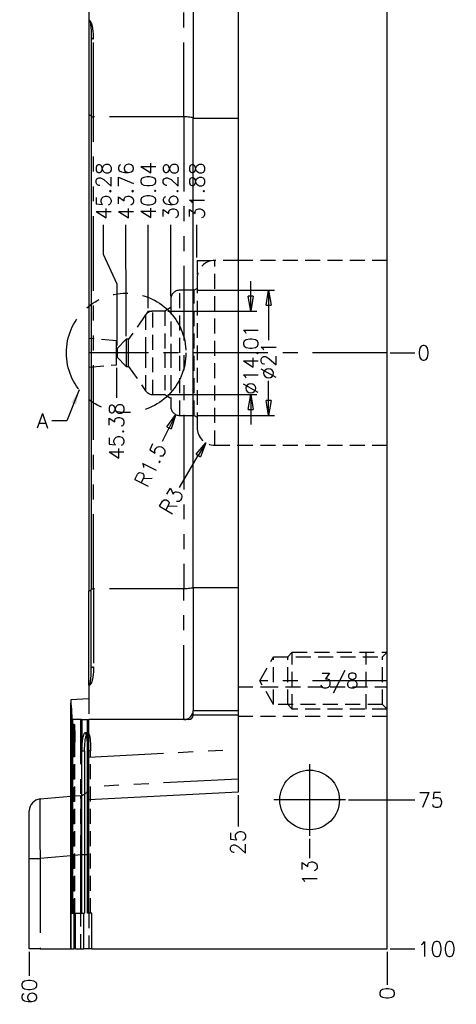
# Model space of a CAD drawing. Extents: x 2651 to 11825, y -3833 to 1075.
# Tile 13 of 256: x 3024 to 3097, y -3283 to -3117. Entities that reach past the tile are written whole.
import ezdxf
from ezdxf.enums import TextEntityAlignment as Align

# ---------------------------------------------------------------- set-up
doc = ezdxf.new("R2010")
doc.units = 0
doc.header["$LTSCALE"] = 10
for name, pattern in [('CENTER', [2, 1.25, -0.25, 0.25, -0.25]), ('HIDDEN', [0.375, 0.25, -0.125]), ('PHANTOM', [2.5, 1.25, -0.25, 0.25, -0.25, 0.25, -0.25])]:
    doc.linetypes.add(name, pattern=pattern)
doc.layers.get('0').update_dxf_attribs({"linetype": 'CONTINUOUS'})
doc.layers.get('Defpoints').update_dxf_attribs({"linetype": 'CONTINUOUS'})
for name, color, linetype in [('CEN', 1, 'CENTER'), ('DIM', 3, 'CONTINUOUS'), ('DIVIDE', 5, 'PHANTOM'), ('HIDDEN', 6, 'HIDDEN'), ('LAYER_100', 7, 'CONTINUOUS'), ('TEXT', 4, 'CONTINUOUS')]:
    doc.layers.add(name, color=color, linetype=linetype)
doc.styles.get("Standard").update_dxf_attribs({"font": 'romans.shx'})
doc.dimstyles.new('1-1', dxfattribs={"dimtxt": 2.5, "dimasz": 2.5, "dimexe": 1, "dimexo": 0.5, "dimtad": 0, "dimrnd": 1.38778e-17, "dimzin": 9, "dimdsep": 46, "dimtxsty": 'Standard', "dimblk": 'CLOSED', "dimcen": 0, "dimclrd": 3, "dimclre": 3, "dimclrt": 3, "dimazin": 2, "dimtfac": 0.75, "dimtofl": 0, "dimtmove": 0, "dimatfit": 3, "dimfxl": 0, "dimtolj": 1, "dimarcsym": 0})

# ---------------------------------------------------------------- blocks, each defined once
blk = doc.blocks.new('*D520')
at = {"layer": 'Defpoints', "color": 0}
for p in [(3085.68, -3173.36), (3085.68, -3273.36), (3085.68, -3279.36)]:
    blk.add_point(p, dxfattribs=at)
at = {"layer": 'DIM', "color": 3, "lineweight": -2}
blk.add_line((3085.68, -3273.86), (3085.68, -3279.36), dxfattribs=at)
at = {"layer": 'DIM', "color": 3, "insert": (3085.68, -3280.82), "char_height": 2.5, "attachment_point": 5, "rotation": 90}
blk.add_mtext('\\A1;0', dxfattribs=at)
blk = doc.blocks.new('_Closed')
at = {"color": 0, "linetype": 'ByBlock', "lineweight": -2}
for p, q in [((-1, 0.167), (0, 0)), ((-1, 0.167), (-1, -0.167)), ((0, 0), (-1, -0.167)), ((0, 0), (-1, 0))]:
    blk.add_line(p, q, dxfattribs=at)
blk = doc.blocks.new('*D521')
at = {"layer": 'Defpoints', "color": 0}
for p in [(3085.68, -3173.36), (3072.68, -3254.36), (3072.68, -3258.11)]:
    blk.add_point(p, dxfattribs=at)
at = {"layer": 'DIM', "color": 3, "lineweight": -2}
blk.add_line((3072.68, -3254.86), (3072.68, -3258.11), dxfattribs=at)
at = {"layer": 'DIM', "color": 3, "insert": (3072.68, -3260.58), "char_height": 2.5, "attachment_point": 5, "rotation": 90}
blk.add_mtext('\\A1;13', dxfattribs=at)
blk = doc.blocks.new('*D522')
at = {"layer": 'Defpoints', "color": 0}
for p in [(3085.68, -3173.36), (3060.68, -3247.05), (3060.68, -3252.82)]:
    blk.add_point(p, dxfattribs=at)
at = {"layer": 'DIM', "color": 3, "lineweight": -2}
blk.add_line((3060.68, -3247.55), (3060.68, -3252.82), dxfattribs=at)
at = {"layer": 'DIM', "color": 3, "insert": (3060.68, -3255.46), "char_height": 2.5, "attachment_point": 5, "rotation": 90}
blk.add_mtext('\\A1;25', dxfattribs=at)
blk = doc.blocks.new('*D523')
at = {"layer": 'Defpoints', "color": 0}
for p in [(3085.68, -3173.36), (3025.68, -3273.36), (3025.68, -3277.87)]:
    blk.add_point(p, dxfattribs=at)
at = {"layer": 'DIM', "color": 3, "lineweight": -2}
blk.add_line((3025.68, -3273.86), (3025.68, -3277.87), dxfattribs=at)
at = {"layer": 'DIM', "color": 3, "insert": (3025.68, -3280.46), "char_height": 2.5, "attachment_point": 5, "rotation": 90}
blk.add_mtext('\\A1;60', dxfattribs=at)
blk = doc.blocks.new('*D524')
at = {"layer": 'Defpoints', "color": 0}
for p in [(3085.68, -3173.36), (3078.68, -3248.36), (3090.34, -3248.36)]:
    blk.add_point(p, dxfattribs=at)
at = {"layer": 'DIM', "color": 3, "lineweight": -2}
blk.add_line((3079.18, -3248.36), (3090.34, -3248.36), dxfattribs=at)
at = {"layer": 'DIM', "color": 3, "insert": (3092.99, -3248.36), "char_height": 2.5, "attachment_point": 5}
blk.add_mtext('\\A1;75', dxfattribs=at)
blk = doc.blocks.new('*D525')
at = {"layer": 'Defpoints', "color": 0}
for p in [(3085.68, -3173.36), (3085.68, -3273.36), (3090.34, -3273.36)]:
    blk.add_point(p, dxfattribs=at)
at = {"layer": 'DIM', "color": 3, "lineweight": -2}
blk.add_line((3086.18, -3273.36), (3090.34, -3273.36), dxfattribs=at)
at = {"layer": 'DIM', "color": 3, "insert": (3094, -3273.36), "char_height": 2.5, "attachment_point": 5}
blk.add_mtext('\\A1;100', dxfattribs=at)
blk = doc.blocks.new('*D526')
at = {"layer": 'Defpoints', "color": 0}
for p in [(3085.68, -3173.36), (3085.68, -3173.36), (3090.34, -3173.36)]:
    blk.add_point(p, dxfattribs=at)
at = {"layer": 'DIM', "color": 3, "lineweight": -2}
blk.add_line((3086.18, -3173.36), (3090.34, -3173.36), dxfattribs=at)
at = {"layer": 'DIM', "color": 3, "insert": (3091.8, -3173.36), "char_height": 2.5, "attachment_point": 5}
blk.add_mtext('\\A1;0', dxfattribs=at)
blk = doc.blocks.new('*D527')
at = {"layer": 'Defpoints', "color": 0}
for p in [(3078.68, -3098.36), (3090.34, -3098.36), (3085.68, -3173.36)]:
    blk.add_point(p, dxfattribs=at)
at = {"layer": 'DIM', "color": 3, "lineweight": -2}
blk.add_line((3079.18, -3098.36), (3090.34, -3098.36), dxfattribs=at)
at = {"layer": 'DIM', "color": 3, "insert": (3092.99, -3098.36), "char_height": 2.5, "attachment_point": 5}
blk.add_mtext('\\A1;75', dxfattribs=at)
blk = doc.blocks.new('*D528')
at = {"layer": 'Defpoints', "color": 0}
for p in [(3085.68, -3073.36), (3090.34, -3073.36), (3085.68, -3173.36)]:
    blk.add_point(p, dxfattribs=at)
at = {"layer": 'DIM', "color": 3, "lineweight": -2}
blk.add_line((3086.18, -3073.36), (3090.34, -3073.36), dxfattribs=at)
at = {"layer": 'DIM', "color": 3, "insert": (3094, -3073.36), "char_height": 2.5, "attachment_point": 5}
blk.add_mtext('\\A1;100', dxfattribs=at)
blk = doc.blocks.new('*D529')
at = {"layer": 'Defpoints', "color": 0}
for p in [(3072.68, -3086.36), (3072.68, -3092.36), (3085.68, -3173.36)]:
    blk.add_point(p, dxfattribs=at)
at = {"layer": 'DIM', "color": 3, "lineweight": -2}
blk.add_line((3072.68, -3091.86), (3072.68, -3086.36), dxfattribs=at)
at = {"layer": 'DIM', "color": 3, "insert": (3072.68, -3083.89), "char_height": 2.5, "attachment_point": 5, "rotation": 90}
blk.add_mtext('\\A1;13', dxfattribs=at)
blk = doc.blocks.new('*D530')
at = {"layer": 'Defpoints', "color": 0}
for p in [(3025.68, -3067.36), (3025.68, -3073.36), (3085.68, -3173.36)]:
    blk.add_point(p, dxfattribs=at)
at = {"layer": 'DIM', "color": 3, "lineweight": -2}
blk.add_line((3025.68, -3072.86), (3025.68, -3067.36), dxfattribs=at)
at = {"layer": 'DIM', "color": 3, "insert": (3025.68, -3064.77), "char_height": 2.5, "attachment_point": 5, "rotation": 90}
blk.add_mtext('\\A1;60', dxfattribs=at)
blk = doc.blocks.new('*D532')
at = {"layer": 'Defpoints', "color": 0}
for p in [(3053.8, -3151.86), (3053.8, -3157.86), (3085.68, -3173.36)]:
    blk.add_point(p, dxfattribs=at)
at = {"layer": 'DIM', "color": 3, "lineweight": -2}
blk.add_line((3053.8, -3157.36), (3053.8, -3151.86), dxfattribs=at)
at = {"layer": 'DIM', "color": 3, "insert": (3053.8, -3146.23), "char_height": 2.5, "attachment_point": 5, "rotation": 90}
blk.add_mtext('\\A1;31.88', dxfattribs=at)
blk = doc.blocks.new('*D533')
at = {"layer": 'Defpoints', "color": 0}
for p in [(3049.4, -3151.86), (3049.4, -3164.36), (3085.68, -3173.36)]:
    blk.add_point(p, dxfattribs=at)
at = {"layer": 'DIM', "color": 3, "lineweight": -2}
blk.add_line((3049.4, -3163.86), (3049.4, -3151.86), dxfattribs=at)
at = {"layer": 'DIM', "color": 3, "insert": (3049.4, -3146.23), "char_height": 2.5, "attachment_point": 5, "rotation": 90}
blk.add_mtext('\\A1;36.28', dxfattribs=at)
blk = doc.blocks.new('*D534')
at = {"layer": 'Defpoints', "color": 0}
for p in [(3045.64, -3151.86), (3045.64, -3166.35), (3085.68, -3173.36)]:
    blk.add_point(p, dxfattribs=at)
at = {"layer": 'DIM', "color": 3, "lineweight": -2}
blk.add_line((3045.64, -3165.85), (3045.64, -3151.86), dxfattribs=at)
at = {"layer": 'DIM', "color": 3, "insert": (3045.64, -3146.17), "char_height": 2.5, "attachment_point": 5, "rotation": 90}
blk.add_mtext('\\A1;40.04', dxfattribs=at)
blk = doc.blocks.new('*D535')
at = {"layer": 'Defpoints', "color": 0}
for p in [(3041.89, -3151.86), (3041.93, -3171.08), (3085.68, -3173.36)]:
    blk.add_point(p, dxfattribs=at)
at = {"layer": 'DIM', "color": 3, "lineweight": -2}
for p, q in [((3041.89, -3156.86), (3041.89, -3151.86)), ((3041.93, -3161.86), (3041.89, -3156.86)), ((3041.93, -3170.58), (3041.93, -3161.86))]:
    blk.add_line(p, q, dxfattribs=at)
at = {"layer": 'DIM', "color": 3, "insert": (3041.89, -3146.23), "char_height": 2.5, "attachment_point": 5, "rotation": 90}
blk.add_mtext('\\A1;43.76', dxfattribs=at)
blk = doc.blocks.new('*D536')
at = {"layer": 'Defpoints', "color": 0}
for p in [(3038.14, -3151.86), (3040.4, -3172.61), (3085.68, -3173.36)]:
    blk.add_point(p, dxfattribs=at)
at = {"layer": 'DIM', "color": 3, "lineweight": -2}
for p, q in [((3038.14, -3156.86), (3038.14, -3151.86)), ((3040.4, -3161.86), (3038.14, -3156.86)), ((3040.4, -3172.11), (3040.4, -3161.86))]:
    blk.add_line(p, q, dxfattribs=at)
at = {"layer": 'DIM', "color": 3, "insert": (3038.14, -3146.23), "char_height": 2.5, "attachment_point": 5, "rotation": 90}
blk.add_mtext('\\A1;45.28', dxfattribs=at)
blk = doc.blocks.new('*D537')
at = {"layer": 'Defpoints', "color": 0}
for p in [(3085.68, -3173.36), (3040.3, -3175.36), (3040.3, -3180.91)]:
    blk.add_point(p, dxfattribs=at)
at = {"layer": 'DIM', "color": 3, "lineweight": -2}
blk.add_line((3040.3, -3175.86), (3040.3, -3180.91), dxfattribs=at)
at = {"layer": 'DIM', "color": 3, "insert": (3040.3, -3186.54), "char_height": 2.5, "attachment_point": 5, "rotation": 90}
blk.add_mtext('\\A1;45.38', dxfattribs=at)
blk = doc.blocks.new('*D538')
at = {"layer": 'Defpoints', "color": 0}
for p in [(3053.3, -3162.86), (3053.3, -3183.86), (3065.8, -3183.86)]:
    blk.add_point(p, dxfattribs=at)
at = {"layer": 'DIM', "color": 3, "lineweight": -2}
for p, q in [((3053.8, -3162.86), (3066.8, -3162.86)), ((3065.8, -3165.36), (3065.8, -3171.21)), ((3065.8, -3181.36), (3065.8, -3178.06)), ((3053.8, -3183.86), (3066.8, -3183.86))]:
    blk.add_line(p, q, dxfattribs=at)
at = {"layer": 'DIM', "color": 3, "lineweight": -2, "xscale": 2.5, "yscale": 2.5, "zscale": 2.5}
for p, rotation in [((3065.8, -3162.86), 90), ((3065.8, -3183.86), 270)]:
    blk.add_blockref('_Closed', p, dxfattribs=dict(at, rotation=rotation))
at = {"layer": 'DIM', "color": 3, "insert": (3065.8, -3174.64), "char_height": 2.5, "attachment_point": 5, "rotation": 90}
blk.add_mtext('\\A1;%%c21', dxfattribs=at)
blk = doc.blocks.new('*D539')
at = {"layer": 'Defpoints', "color": 0}
for p in [(3048.4, -3166.35), (3048.4, -3180.36), (3062.82, -3180.36)]:
    blk.add_point(p, dxfattribs=at)
at = {"layer": 'DIM', "color": 3, "lineweight": -2}
for p, q in [((3062.82, -3163.85), (3062.82, -3161.35)), ((3048.9, -3166.35), (3063.82, -3166.35)), ((3048.9, -3180.36), (3063.82, -3180.36)), ((3062.82, -3182.86), (3062.82, -3185.36))]:
    blk.add_line(p, q, dxfattribs=at)
at = {"layer": 'DIM', "color": 3, "lineweight": -2, "xscale": 2.5, "yscale": 2.5, "zscale": 2.5}
for p, rotation in [((3062.82, -3166.35), 270), ((3062.82, -3180.36), 90)]:
    blk.add_blockref('_Closed', p, dxfattribs=dict(at, rotation=rotation))
at = {"layer": 'DIM', "color": 3, "insert": (3062.82, -3174.49), "char_height": 2.5, "attachment_point": 5, "rotation": 90}
blk.add_mtext('\\A1;%%c14.01', dxfattribs=at)
blk = doc.blocks.new('*D540')
at = {"layer": 'Defpoints', "color": 0}
for p in [(3056.8, -3185.86), (3055.28, -3188.44)]:
    blk.add_point(p, dxfattribs=at)
at = {"layer": 'DIM', "color": 3, "lineweight": -2}
blk.add_line((3050.86, -3195.92), (3054.01, -3190.59), dxfattribs=at)
at = {"layer": 'DIM', "color": 3, "lineweight": -2, "xscale": 2.5, "yscale": 2.5, "zscale": 2.5, "rotation": 59.42518648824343}
blk.add_blockref('_Closed', (3055.28, -3188.44), dxfattribs=at)
at = {"layer": 'DIM', "color": 3, "insert": (3049.51, -3198.2), "char_height": 2.5, "attachment_point": 5, "rotation": 59.4252}
blk.add_mtext('\\A1;R3', dxfattribs=at)
blk = doc.blocks.new('*D541')
at = {"layer": 'Defpoints', "color": 0}
for p in [(3050.9, -3182.36), (3050.23, -3183.7)]:
    blk.add_point(p, dxfattribs=at)
at = {"layer": 'DIM', "color": 3, "lineweight": -2}
blk.add_line((3047.99, -3188.17), (3049.11, -3185.93), dxfattribs=at)
at = {"layer": 'DIM', "color": 3, "lineweight": -2, "xscale": 2.5, "yscale": 2.5, "zscale": 2.5, "rotation": 63.3772792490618}
blk.add_blockref('_Closed', (3050.23, -3183.7), dxfattribs=at)
at = {"layer": 'DIM', "color": 3, "insert": (3046, -3192.13), "char_height": 2.5, "attachment_point": 5, "rotation": 63.3773}
blk.add_mtext('\\A1;R1.5', dxfattribs=at)

msp = doc.modelspace()

# ---------------------------------------------------------------- linework, layer by layer
at = {"layer": 'CEN'}
for p, q in [((3085.684, -3173.358), (3035.684, -3173.358)), ((3085.684, -3228.358), (3064.315, -3228.358)), ((3072.684, -3242.358), (3072.684, -3254.358)), ((3078.684, -3248.358), (3066.684, -3248.358))]:
    msp.add_line(p, q, dxfattribs=at)
at = {"layer": 'DIVIDE'}
for p, q in [((3053.804, -3157.858), (3053.804, -3160.258)), ((3053.804, -3157.858), (3056.204, -3157.858)), ((3045.64, -3166.353), (3045.281, -3166.865)), ((3045.64, -3166.353), (3046.264, -3166.353))]:
    msp.add_line(p, q, dxfattribs=at)
msp.add_circle((3041.929, -3173.358), 10.017, dxfattribs=at)
at = {"layer": 'HIDDEN'}
for points in [[(3069.772, -3233.123), (3069.007, -3232.358), (3069.007, -3224.358), (3069.772, -3223.593)], [(3085.684, -3233.123), (3069.772, -3233.123), (3069.772, -3223.593), (3085.684, -3223.593)], [(3085.684, -3233.123), (3084.919, -3232.358), (3084.919, -3224.358), (3085.684, -3223.593)], [(3066.624, -3232.358), (3064.315, -3228.358), (3066.624, -3224.358)], [(3084.919, -3232.358), (3066.624, -3232.358), (3066.624, -3224.358), (3084.919, -3224.358)]]:
    msp.add_lwpolyline(points, dxfattribs=at)
at = {"layer": 'LAYER_100', "color": 0, "linetype": 'Continuous'}
for p, q in [((3085.684, -3273.358), (3085.684, -3073.358)), ((3060.684, -3099.67), (3060.684, -3247.046)), ((3053.172, -3113.381), (3053.172, -3134.014)), ((3035.684, -3115.297), (3035.684, -3117.592)), ((3035.684, -3117.632), (3035.684, -3117.592)), ((3035.684, -3117.632), (3035.684, -3133.46)), ((3036.073, -3120.436), (3036.073, -3133.717)), ((3035.684, -3133.46), (3035.684, -3213.256)), ((3036.073, -3133.717), (3036.073, -3212.999)), ((3053.172, -3212.702), (3053.172, -3134.014)), ((3035.684, -3229.084), (3035.684, -3213.256)), ((3036.073, -3226.28), (3036.073, -3212.999)), ((3053.172, -3212.702), (3053.172, -3233.335)), ((3035.684, -3229.084), (3035.684, -3229.124)), ((3035.684, -3229.124), (3035.684, -3231.418)), ((3035.684, -3231.418), (3032.629, -3231.571)), ((3032.629, -3231.571), (3032.655, -3232.101)), ((3032.629, -3231.571), (3032.629, -3273.358)), ((3032.656, -3232.128), (3032.655, -3232.101)), ((3032.656, -3232.128), (3032.676, -3232.128)), ((3032.656, -3273.358), (3032.656, -3232.128)), ((3032.676, -3232.128), (3032.676, -3238.69)), ((3053.172, -3234.112), (3053.172, -3233.335)), ((3053.172, -3233.335), (3060.684, -3233.335)), ((3032.813, -3234.268), (3032.813, -3267.358)), ((3032.833, -3234.268), (3032.813, -3234.268)), ((3032.961, -3267.358), (3032.961, -3234.889)), ((3034.32, -3234.889), (3032.961, -3234.889)), ((3034.348, -3234.889), (3034.32, -3234.889)), ((3034.351, -3234.889), (3034.449, -3234.889)), ((3034.449, -3234.889), (3034.449, -3267.358)), ((3034.469, -3234.889), (3034.449, -3234.889)), ((3034.469, -3234.889), (3034.469, -3240.126)), ((3034.469, -3234.889), (3034.499, -3234.889)), ((3034.499, -3234.889), (3035.484, -3234.889)), ((3035.463, -3267.358), (3035.463, -3234.889)), ((3035.463, -3234.889), (3035.684, -3234.889)), ((3052.395, -3234.889), (3035.684, -3234.889)), ((3035.684, -3241.169), (3035.684, -3234.889)), ((3060.684, -3234.112), (3053.172, -3234.112)), ((3034.957, -3240.126), (3034.957, -3267.358)), ((3035.684, -3246.169), (3035.684, -3241.169)), ((3035.684, -3248.358), (3035.684, -3246.169)), ((3060.684, -3247.046), (3035.684, -3248.358)), ((3027.51, -3248.198), (3032.629, -3247.75)), ((3035.684, -3267.358), (3035.684, -3248.358)), ((3025.684, -3258.16), (3025.684, -3250.191)), ((3025.684, -3273.358), (3025.684, -3258.16)), ((3032.813, -3267.358), (3032.961, -3267.358)), ((3032.961, -3267.358), (3034.348, -3267.358)), ((3033.156, -3267.358), (3033.156, -3273.358)), ((3033.459, -3273.358), (3033.459, -3267.358)), ((3034.449, -3267.358), (3034.348, -3267.358)), ((3034.449, -3267.358), (3034.957, -3267.358)), ((3035.684, -3267.358), (3035.463, -3267.358)), ((3036.184, -3267.358), (3035.684, -3267.358)), ((3036.184, -3273.358), (3036.184, -3267.358)), ((3027.51, -3273.358), (3025.684, -3273.358)), ((3027.51, -3273.358), (3032.629, -3273.358)), ((3032.629, -3273.358), (3032.656, -3273.358)), ((3032.656, -3273.358), (3033.156, -3273.358)), ((3033.459, -3273.358), (3033.156, -3273.358)), ((3033.459, -3273.358), (3034.84, -3273.358)), ((3036.184, -3273.358), (3034.84, -3273.358)), ((3036.184, -3273.358), (3085.684, -3273.358))]:
    msp.add_line(p, q, dxfattribs=at)
at = {"layer": 'LAYER_100', "color": 253, "linetype": 'PHANTOM'}
for p, q in [((3051.618, -3133.776), (3051.618, -3111.826)), ((3036.461, -3133.776), (3036.461, -3120.692)), ((3051.618, -3133.776), (3036.461, -3133.776)), ((3036.461, -3212.94), (3036.461, -3133.776)), ((3051.618, -3133.776), (3051.618, -3212.94)), ((3053.172, -3134.014), (3060.684, -3134.014)), ((3036.461, -3212.94), (3036.461, -3226.024)), ((3051.618, -3212.94), (3036.461, -3212.94)), ((3051.618, -3234.889), (3051.618, -3212.94)), ((3053.172, -3212.702), (3060.684, -3212.702)), ((3034.348, -3267.358), (3034.348, -3234.889)), ((3032.676, -3238.69), (3032.813, -3238.69)), ((3034.469, -3240.126), (3034.957, -3240.126)), ((3035.684, -3241.169), (3060.684, -3239.857)), ((3060.684, -3244.857), (3035.684, -3246.169)), ((3025.684, -3258.16), (3027.51, -3258.16)), ((3032.629, -3257.712), (3027.51, -3258.16)), ((3027.51, -3258.16), (3027.51, -3273.358)), ((3034.84, -3273.358), (3034.84, -3267.358))]:
    msp.add_line(p, q, dxfattribs=at)
at = {"layer": 'LAYER_100', "color": 6, "linetype": 'HIDDEN'}
for p, q in [((3056.804, -3188.858), (3056.804, -3157.858)), ((3060.684, -3157.858), (3056.804, -3157.858)), ((3085.684, -3157.858), (3060.684, -3157.858)), ((3053.804, -3160.858), (3053.804, -3185.858)), ((3050.904, -3173.358), (3050.904, -3162.858)), ((3053.304, -3162.858), (3050.904, -3162.858)), ((3053.804, -3162.569), (3053.304, -3162.858)), ((3053.304, -3183.858), (3053.304, -3162.858)), ((3049.404, -3164.358), (3049.404, -3173.358)), ((3049.404, -3165.776), (3048.404, -3166.353)), ((3045.192, -3166.993), (3042.328, -3171.083)), ((3045.192, -3166.993), (3045.192, -3173.358)), ((3046.42, -3180.363), (3046.42, -3166.353)), ((3048.404, -3166.353), (3046.42, -3166.353)), ((3048.404, -3166.353), (3048.404, -3173.358)), ((3040.304, -3171.358), (3035.684, -3170.954)), ((3041.929, -3171.083), (3040.404, -3172.608)), ((3041.929, -3171.083), (3041.929, -3173.358)), ((3042.328, -3171.083), (3041.929, -3171.083)), ((3042.328, -3173.358), (3042.328, -3171.083)), ((3040.304, -3173.358), (3040.304, -3171.358)), ((3040.404, -3172.608), (3040.304, -3172.608)), ((3040.404, -3172.608), (3040.404, -3173.358)), ((3040.304, -3175.358), (3040.304, -3173.358)), ((3040.304, -3174.108), (3040.404, -3174.108)), ((3040.404, -3173.358), (3040.404, -3174.108)), ((3040.404, -3174.108), (3041.929, -3175.633)), ((3041.929, -3173.358), (3041.929, -3175.633)), ((3042.328, -3175.633), (3042.328, -3173.358)), ((3045.192, -3173.358), (3045.192, -3179.723)), ((3048.404, -3173.358), (3048.404, -3180.363)), ((3049.404, -3173.358), (3049.404, -3182.358)), ((3050.904, -3183.858), (3050.904, -3173.358)), ((3035.684, -3175.762), (3040.304, -3175.358)), ((3041.929, -3175.633), (3042.328, -3175.633)), ((3042.328, -3175.633), (3045.192, -3179.723)), ((3046.42, -3180.363), (3048.404, -3180.363)), ((3048.404, -3180.363), (3049.404, -3180.94)), ((3050.904, -3183.858), (3053.304, -3183.858)), ((3053.304, -3183.858), (3053.804, -3184.147)), ((3056.804, -3188.858), (3060.684, -3188.858)), ((3060.684, -3188.858), (3085.684, -3188.858)), ((3082.184, -3233.123), (3082.184, -3223.593)), ((3060.684, -3229.358), (3064.892, -3229.358)), ((3064.892, -3229.358), (3085.684, -3229.358)), ((3035.684, -3231.418), (3035.684, -3234.889)), ((3032.833, -3234.419), (3032.833, -3234.268)), ((3032.833, -3238.69), (3032.833, -3234.419)), ((3035.484, -3240.126), (3035.484, -3234.889)), ((3085.684, -3234.358), (3060.684, -3234.358)), ((3032.813, -3235.69), (3032.755, -3235.69)), ((3032.833, -3235.69), (3032.813, -3235.69)), ((3033.235, -3235.69), (3032.833, -3235.69)), ((3035.463, -3237.126), (3035.024, -3237.126)), ((3035.484, -3237.126), (3035.463, -3237.126)), ((3035.511, -3237.126), (3035.484, -3237.126)), ((3032.813, -3238.69), (3032.833, -3238.69)), ((3033.313, -3238.69), (3032.833, -3238.69)), ((3033.156, -3238.69), (3033.156, -3267.358)), ((3033.313, -3267.358), (3033.313, -3238.69)), ((3035.967, -3240.126), (3035.484, -3240.126)), ((3035.967, -3267.358), (3035.967, -3240.126)), ((3032.629, -3247.75), (3032.813, -3247.734)), ((3032.813, -3247.734), (3033.313, -3247.69)), ((3033.313, -3247.69), (3034.315, -3247.603)), ((3032.813, -3257.696), (3032.629, -3257.712)), ((3033.313, -3257.652), (3032.813, -3257.696)), ((3034.315, -3257.565), (3033.313, -3257.652)), ((3035.463, -3257.565), (3034.315, -3257.565)), ((3034.315, -3267.358), (3034.315, -3257.565)), ((3035.463, -3257.565), (3035.684, -3257.565)), ((3034.315, -3273.358), (3034.315, -3267.358)), ((3035.684, -3267.358), (3035.684, -3273.358))]:
    msp.add_line(p, q, dxfattribs=at)
at = {"layer": 'LAYER_100', "color": 253, "linetype": 'PHANTOM'}
for points in [[(3036.461, -3120.692, 0), (3036.455, -3120.223, 0), (3036.439, -3119.832, 0), (3036.406, -3119.408, 0), (3036.358, -3119.01, 0), (3036.335, -3118.861, 0), (3036.309, -3118.719, 0), (3036.282, -3118.586, 0), (3036.252, -3118.461, 0), (3036.221, -3118.343, 0), (3036.187, -3118.232, 0), (3036.152, -3118.132, 0), (3036.115, -3118.04, 0), (3036.078, -3117.957, 0), (3036.039, -3117.883, 0), (3035.999, -3117.817, 0), (3035.958, -3117.76, 0), (3035.937, -3117.735, 0), (3035.915, -3117.712, 0), (3035.894, -3117.691, 0), (3035.872, -3117.671, 0), (3035.849, -3117.654, 0), (3035.827, -3117.639, 0), (3035.809, -3117.629, 0), (3035.792, -3117.62, 0), (3035.774, -3117.613, 0), (3035.757, -3117.606, 0), (3035.742, -3117.602, 0), (3035.728, -3117.598, 0), (3035.713, -3117.595, 0), (3035.699, -3117.593, 0), (3035.684, -3117.592, 0)], [(3035.684, -3117.632, 0), (3035.687, -3117.632, 0), (3035.691, -3117.632, 0), (3035.694, -3117.633, 0), (3035.697, -3117.634, 0), (3035.701, -3117.635, 0), (3035.705, -3117.636, 0), (3035.709, -3117.638, 0), (3035.713, -3117.64, 0), (3035.717, -3117.642, 0), (3035.724, -3117.646, 0), (3035.731, -3117.651, 0), (3035.737, -3117.656, 0), (3035.744, -3117.662, 0), (3035.751, -3117.669, 0), (3035.764, -3117.684, 0), (3035.777, -3117.701, 0), (3035.79, -3117.722, 0), (3035.803, -3117.745, 0), (3035.815, -3117.77, 0), (3035.876, -3117.938, 0), (3035.932, -3118.175, 0), (3035.969, -3118.406, 0), (3035.989, -3118.564, 0), (3036.008, -3118.74, 0), (3036.025, -3118.935, 0), (3036.033, -3119.057, 0), (3036.042, -3119.191, 0), (3036.049, -3119.337, 0), (3036.056, -3119.495, 0), (3036.062, -3119.665, 0), (3036.068, -3119.935, 0), (3036.071, -3120.156, 0), (3036.073, -3120.323, 0), (3036.073, -3120.436, 0)], [(3036.073, -3120.436, 0), (3036.079, -3120.48, 0), (3036.096, -3120.523, 0), (3036.125, -3120.564, 0), (3036.164, -3120.6, 0), (3036.212, -3120.632, 0), (3036.267, -3120.657, 0), (3036.328, -3120.676, 0), (3036.394, -3120.688, 0), (3036.461, -3120.692, 0)], [(3036.073, -3133.717, 0), (3036.079, -3133.727, 0), (3036.096, -3133.737, 0), (3036.125, -3133.747, 0), (3036.164, -3133.755, 0), (3036.212, -3133.762, 0), (3036.267, -3133.768, 0), (3036.328, -3133.773, 0), (3036.394, -3133.775, 0), (3036.461, -3133.776, 0)], [(3053.172, -3134.014, 0), (3053.148, -3133.973, 0), (3053.078, -3133.933, 0), (3052.964, -3133.895, 0), (3052.808, -3133.861, 0), (3052.617, -3133.832, 0), (3052.395, -3133.808, 0), (3052.149, -3133.791, 0), (3051.887, -3133.78, 0), (3051.618, -3133.776, 0)], [(3036.073, -3212.999, 0), (3036.079, -3212.989, 0), (3036.096, -3212.979, 0), (3036.125, -3212.969, 0), (3036.164, -3212.961, 0), (3036.212, -3212.954, 0), (3036.267, -3212.948, 0), (3036.328, -3212.943, 0), (3036.394, -3212.941, 0), (3036.461, -3212.94, 0)], [(3053.172, -3212.702, 0), (3053.148, -3212.743, 0), (3053.078, -3212.783, 0), (3052.964, -3212.821, 0), (3052.808, -3212.855, 0), (3052.617, -3212.884, 0), (3052.395, -3212.908, 0), (3052.149, -3212.925, 0), (3051.887, -3212.936, 0), (3051.618, -3212.94, 0)], [(3036.461, -3226.024, 0), (3036.455, -3226.493, 0), (3036.439, -3226.884, 0), (3036.406, -3227.308, 0), (3036.358, -3227.706, 0), (3036.335, -3227.855, 0), (3036.309, -3227.996, 0), (3036.282, -3228.13, 0), (3036.252, -3228.255, 0), (3036.221, -3228.373, 0), (3036.187, -3228.484, 0), (3036.152, -3228.584, 0), (3036.115, -3228.676, 0), (3036.078, -3228.759, 0), (3036.039, -3228.833, 0), (3035.999, -3228.898, 0), (3035.958, -3228.956, 0), (3035.937, -3228.981, 0), (3035.915, -3229.004, 0), (3035.894, -3229.025, 0), (3035.872, -3229.045, 0), (3035.849, -3229.062, 0), (3035.827, -3229.077, 0), (3035.809, -3229.087, 0), (3035.792, -3229.095, 0), (3035.774, -3229.103, 0), (3035.757, -3229.11, 0), (3035.742, -3229.114, 0), (3035.728, -3229.118, 0), (3035.713, -3229.121, 0), (3035.699, -3229.123, 0), (3035.684, -3229.124, 0)], [(3035.684, -3229.084, 0), (3035.687, -3229.084, 0), (3035.691, -3229.083, 0), (3035.694, -3229.083, 0), (3035.697, -3229.082, 0), (3035.701, -3229.081, 0), (3035.705, -3229.08, 0), (3035.709, -3229.078, 0), (3035.713, -3229.076, 0), (3035.717, -3229.074, 0), (3035.724, -3229.07, 0), (3035.731, -3229.065, 0), (3035.737, -3229.06, 0), (3035.744, -3229.054, 0), (3035.751, -3229.047, 0), (3035.764, -3229.032, 0), (3035.777, -3229.015, 0), (3035.79, -3228.994, 0), (3035.803, -3228.971, 0), (3035.815, -3228.946, 0), (3035.876, -3228.778, 0), (3035.932, -3228.541, 0), (3035.969, -3228.31, 0), (3035.989, -3228.152, 0), (3036.008, -3227.976, 0), (3036.025, -3227.781, 0), (3036.033, -3227.659, 0), (3036.042, -3227.525, 0), (3036.049, -3227.379, 0), (3036.056, -3227.221, 0), (3036.062, -3227.051, 0), (3036.068, -3226.78, 0), (3036.071, -3226.56, 0), (3036.073, -3226.393, 0), (3036.073, -3226.28, 0)], [(3036.073, -3226.28, 0), (3036.079, -3226.236, 0), (3036.096, -3226.193, 0), (3036.125, -3226.152, 0), (3036.164, -3226.116, 0), (3036.212, -3226.084, 0), (3036.267, -3226.059, 0), (3036.328, -3226.04, 0), (3036.394, -3226.028, 0), (3036.461, -3226.024, 0)], [(3027.51, -3248.198, 0), (3027.494, -3248.247, 0), (3027.48, -3248.391, 0), (3027.467, -3248.629, 0), (3027.457, -3248.958, 0), (3027.449, -3249.376, 0), (3027.443, -3249.878, 0), (3027.44, -3250.461, 0), (3027.439, -3251.118, 0), (3027.44, -3251.843, 0), (3027.443, -3252.628, 0), (3027.449, -3253.467, 0), (3027.457, -3254.351, 0), (3027.467, -3255.272, 0), (3027.48, -3256.219, 0), (3027.494, -3257.185, 0), (3027.51, -3258.16, 0)]]:
    msp.add_polyline3d(points, dxfattribs=at)
at = {"layer": 'LAYER_100', "color": 0, "linetype": 'Continuous'}
for points in [[(3035.684, -3133.46, 0), (3035.716, -3133.46, 0), (3035.748, -3133.46, 0), (3035.781, -3133.462, 0), (3035.813, -3133.463, 0), (3035.843, -3133.465, 0), (3035.872, -3133.467, 0), (3035.9, -3133.47, 0), (3035.927, -3133.473, 0), (3035.951, -3133.476, 0), (3035.974, -3133.48, 0), (3035.995, -3133.484, 0), (3036.014, -3133.488, 0), (3036.03, -3133.493, 0), (3036.043, -3133.497, 0), (3036.055, -3133.502, 0), (3036.063, -3133.507, 0), (3036.067, -3133.511, 0), (3036.071, -3133.514, 0), (3036.072, -3133.518, 0), (3036.073, -3133.521, 0)], [(3035.684, -3213.256, 0), (3035.715, -3213.256, 0), (3035.745, -3213.256, 0), (3035.775, -3213.255, 0), (3035.804, -3213.253, 0), (3035.833, -3213.252, 0), (3035.861, -3213.25, 0), (3035.887, -3213.248, 0), (3035.913, -3213.245, 0), (3035.936, -3213.242, 0), (3035.959, -3213.239, 0), (3035.98, -3213.235, 0), (3035.998, -3213.232, 0), (3036.015, -3213.228, 0), (3036.03, -3213.224, 0), (3036.043, -3213.22, 0), (3036.054, -3213.215, 0), (3036.062, -3213.211, 0), (3036.068, -3213.206, 0), (3036.072, -3213.202, 0), (3036.073, -3213.197, 0)], [(3032.961, -3234.889, 0), (3032.919, -3234.841, 0), (3032.878, -3234.695, 0), (3032.845, -3234.512, 0), (3032.813, -3234.268, 0)], [(3032.755, -3235.69, 0), (3032.747, -3235.704, 0), (3032.739, -3235.747, 0), (3032.732, -3235.819, 0), (3032.725, -3235.918, 0), (3032.718, -3236.044, 0), (3032.711, -3236.195, 0), (3032.705, -3236.37, 0), (3032.699, -3236.568, 0), (3032.694, -3236.786, 0), (3032.689, -3237.023, 0), (3032.685, -3237.275, 0), (3032.682, -3237.541, 0), (3032.679, -3237.819, 0), (3032.678, -3238.104, 0), (3032.676, -3238.396, 0), (3032.676, -3238.69, 0)], [(3032.813, -3236.69, 0), (3032.807, -3236.466, 0), (3032.801, -3236.267, 0), (3032.794, -3236.095, 0), (3032.787, -3235.951, 0), (3032.779, -3235.838, 0), (3032.771, -3235.756, 0), (3032.763, -3235.706, 0), (3032.755, -3235.69, 0)], [(3035.024, -3237.126, 0), (3034.996, -3237.131, 0), (3034.967, -3237.143, 0), (3034.922, -3237.181, 0), (3034.877, -3237.239, 0), (3034.831, -3237.32, 0), (3034.787, -3237.422, 0), (3034.745, -3237.541, 0), (3034.705, -3237.678, 0), (3034.666, -3237.838, 0), (3034.63, -3238.016, 0), (3034.599, -3238.202, 0), (3034.57, -3238.402, 0), (3034.552, -3238.546, 0), (3034.536, -3238.697, 0), (3034.521, -3238.851, 0), (3034.504, -3239.081, 0), (3034.489, -3239.317, 0), (3034.479, -3239.567, 0), (3034.472, -3239.821, 0), (3034.47, -3239.974, 0), (3034.469, -3240.126, 0)], [(3035.464, -3239.157, 0), (3035.458, -3239.024, 0), (3035.445, -3238.796, 0), (3035.429, -3238.579, 0), (3035.411, -3238.372, 0), (3035.389, -3238.173, 0), (3035.365, -3237.988, 0), (3035.338, -3237.822, 0), (3035.309, -3237.671, 0), (3035.277, -3237.534, 0), (3035.241, -3237.416, 0), (3035.204, -3237.319, 0), (3035.166, -3237.241, 0), (3035.124, -3237.182, 0), (3035.08, -3237.144, 0), (3035.053, -3237.131, 0), (3035.024, -3237.126, 0), (3035.024, -3237.126, 0)], [(3034.957, -3240.126, 0), (3034.958, -3239.988, 0), (3034.959, -3239.849, 0), (3034.965, -3239.603, 0), (3034.975, -3239.36, 0), (3034.989, -3239.122, 0), (3035.006, -3238.892, 0), (3035.027, -3238.67, 0), (3035.051, -3238.458, 0), (3035.079, -3238.258, 0), (3035.109, -3238.071, 0), (3035.142, -3237.896, 0), (3035.179, -3237.737, 0), (3035.217, -3237.594, 0), (3035.257, -3237.469, 0)]]:
    msp.add_polyline3d(points, dxfattribs=at)
at = {"layer": 'LAYER_100', "color": 6, "linetype": 'HIDDEN'}
for points in [[(3032.833, -3238.69, 0), (3032.833, -3238.416, 0), (3032.832, -3238.145, 0), (3032.83, -3237.879, 0), (3032.828, -3237.619, 0), (3032.825, -3237.368, 0), (3032.822, -3237.128, 0), (3032.818, -3236.902, 0), (3032.813, -3236.69, 0)], [(3033.156, -3238.69, 0), (3033.157, -3238.396, 0), (3033.158, -3238.104, 0), (3033.16, -3237.819, 0), (3033.162, -3237.541, 0), (3033.165, -3237.275, 0), (3033.169, -3237.023, 0), (3033.174, -3236.786, 0), (3033.179, -3236.568, 0), (3033.185, -3236.37, 0), (3033.191, -3236.195, 0), (3033.198, -3236.044, 0), (3033.205, -3235.918, 0), (3033.212, -3235.819, 0), (3033.219, -3235.747, 0), (3033.227, -3235.704, 0), (3033.235, -3235.69, 0)], [(3033.235, -3235.69, 0), (3033.242, -3235.704, 0), (3033.25, -3235.747, 0), (3033.258, -3235.819, 0), (3033.265, -3235.918, 0), (3033.272, -3236.044, 0), (3033.278, -3236.195, 0), (3033.285, -3236.37, 0), (3033.29, -3236.568, 0), (3033.295, -3236.786, 0), (3033.3, -3237.023, 0), (3033.304, -3237.275, 0), (3033.307, -3237.541, 0), (3033.31, -3237.819, 0), (3033.312, -3238.104, 0), (3033.313, -3238.396, 0), (3033.313, -3238.69, 0)], [(3035.257, -3237.469, 0), (3035.257, -3237.469, 0), (3035.3, -3237.362, 0), (3035.344, -3237.273, 0), (3035.389, -3237.205, 0), (3035.434, -3237.158, 0), (3035.463, -3237.138, 0)], [(3035.463, -3237.138, 0), (3035.473, -3237.134, 0), (3035.511, -3237.126, 0)], [(3035.511, -3237.126, 0), (3035.512, -3237.127, 0), (3035.55, -3237.135, 0), (3035.594, -3237.165, 0), (3035.636, -3237.216, 0), (3035.676, -3237.288, 0), (3035.715, -3237.38, 0), (3035.751, -3237.492, 0), (3035.784, -3237.624, 0), (3035.815, -3237.775, 0), (3035.843, -3237.942, 0), (3035.868, -3238.123, 0), (3035.89, -3238.32, 0), (3035.909, -3238.53, 0), (3035.926, -3238.751, 0), (3035.939, -3238.979, 0), (3035.95, -3239.216, 0), (3035.958, -3239.46, 0), (3035.964, -3239.708, 0), (3035.966, -3239.917, 0), (3035.967, -3240.126, 0)], [(3034.315, -3257.565, 0), (3034.327, -3256.59, 0), (3034.337, -3255.624, 0), (3034.347, -3254.675, 0), (3034.354, -3253.753, 0), (3034.36, -3252.867, 0), (3034.365, -3252.026, 0), (3034.367, -3251.238, 0), (3034.368, -3250.511, 0), (3034.367, -3249.854, 0), (3034.365, -3249.271, 0), (3034.36, -3248.769, 0), (3034.354, -3248.352, 0), (3034.347, -3248.025, 0), (3034.337, -3247.79, 0), (3034.327, -3247.649, 0), (3034.315, -3247.603, 0)]]:
    msp.add_polyline3d(points, dxfattribs=at)
at = {"layer": 'LAYER_100', "color": 0, "linetype": 'Continuous'}
msp.add_circle((3072.684, -3248.358), 5, dxfattribs=at)
at = {"layer": 'LAYER_100', "color": 6, "linetype": 'HIDDEN'}
for centre, radius, start, end in [((3056.804, -3160.858), 3, 90, 180), ((3050.904, -3164.358), 1.5, 90, 180), ((3046.42, -3167.853), 1.5, 90, 145), ((3046.42, -3178.863), 1.5, 215, 270), ((3050.904, -3182.358), 1.5, 180, 270), ((3056.804, -3185.858), 3, 180, 270), ((3012.552, -3240.096), 22.931, 359.92487, 2.34771), ((3034.184, -3246.109), 1.5, 275, 328.52982), ((3034.184, -3246.109), 1.5, 328.52982, 0), ((3072.683, -3248.358), 5.001, 359.48596, 4.73216)]:
    msp.add_arc(centre, radius, start, end, dxfattribs=at)
at = {"layer": 'LAYER_100', "color": 0, "linetype": 'Continuous'}
for centre, radius, start, end in [((3069.229, -3230.521), 36.589, 182.51726, 185.87871), ((3051.618, -3233.335), 1.554, 270, 0), ((3052.395, -3234.112), 0.777, 270, 0), ((3027.684, -3250.191), 2, 95, 180)]:
    msp.add_arc(centre, radius, start, end, dxfattribs=at)

# ---------------------------------------------------------------- texts
at = {"layer": 'DIM', "color": 3, "insert": (3028.837, -3186.015), "char_height": 2.5, "attachment_point": 9}
msp.add_mtext('\\A1;A', dxfattribs=at)
at = {"layer": 'TEXT'}
msp.add_text('3/8', height=2.5, dxfattribs=at).set_placement((3080.919, -3228.358), align=Align.MIDDLE_RIGHT)

# ---------------------------------------------------------------- dimensions: what is measured, and where the dimension line sits
at = {"layer": 'DIM'}
for feature_location, offset, dtype, origin, picture, middle in [((3025.684, -3073.358), (0, 6), 1, (3085.684, -3173.358), '*D530', (3025.684, -3064.769)), ((3085.684, -3073.358), (4.654, 0), 0, (3085.684, -3173.358), '*D528', (3093.999, -3073.358)), ((3072.684, -3092.358), (0, 6), 1, (3085.684, -3173.358), '*D529', (3072.684, -3083.888)), ((3078.684, -3098.358), (11.654, 0), 0, (3085.684, -3173.358), '*D527', (3092.987, -3098.358)), ((3040.404, -3172.608), (-2.265, 20.75), 1, (3085.684, -3173.358), '*D536', (3038.14, -3146.233)), ((3041.929085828, -3171.082951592), (-0.039517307, 19.225), 1, (3085.684085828, -3173.357951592), '*D535', (3041.889568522, -3146.232951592)), ((3045.64, -3166.353), (0, 14.495), 1, (3085.684, -3173.358), '*D534', (3045.64, -3146.173)), ((3049.404, -3164.358), (0, 12.5), 1, (3085.684, -3173.358), '*D533', (3049.404, -3146.233)), ((3053.804, -3157.858), (0, 6), 1, (3085.684, -3173.358), '*D532', (3053.804, -3146.233)), ((3085.684085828, -3173.357951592), (4.654442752, 0), 0, (3085.684085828, -3173.357951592), '*D526', (3091.796861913, -3173.357951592)), ((3025.684, -3273.358), (0, -4.51), 1, (3085.684, -3173.358), '*D523', (3025.684, -3280.457)), ((3040.304, -3175.358), (0, -5.554), 1, (3085.684, -3173.358), '*D537', (3040.304, -3186.537)), ((3060.684, -3247.046), (0, -5.77), 1, (3085.684, -3173.358), '*D522', (3060.684, -3255.465)), ((3072.684, -3254.358), (0, -3.748), 1, (3085.684, -3173.358), '*D521', (3072.684, -3260.577)), ((3078.684, -3248.358), (11.654, 0), 0, (3085.684, -3173.358), '*D524', (3092.987, -3248.358)), ((3085.684085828, -3273.357951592), (0, -6), 1, (3085.684085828, -3173.357951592), '*D520', (3085.684085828, -3280.816284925)), ((3085.684, -3273.358), (4.654, 0), 0, (3085.684, -3173.358), '*D525', (3093.999, -3273.358))]:
    dim = msp.add_ordinate_dim(feature_location=feature_location, offset=offset, dtype=dtype, origin=origin, dimstyle='1-1', dxfattribs=at)
    dim.commit()
    dim.dimension.update_dxf_attribs({"geometry": picture, "text_midpoint": middle})
for base, p1, p2, picture, middle in [((3062.82, -3180.363), (3048.404, -3166.353), (3048.404, -3180.363), '*D539', (3062.82, -3174.491)), ((3065.805, -3183.858), (3053.304, -3162.858), (3053.304, -3183.858), '*D538', (3065.805, -3174.635))]:
    dim = msp.add_linear_dim(base=base, p1=p1, p2=p2, angle=90, text='%%c<>', dimstyle='1-1', dxfattribs=at)
    dim.commit()
    dim.dimension.update_dxf_attribs({"geometry": picture, "text_midpoint": middle, "dimtype": 160})
dim = msp.add_radius_dim(center=(3050.904, -3182.358), mpoint=(3050.232, -3183.699), dimstyle='1-1', dxfattribs=at)
dim.commit()
dim.dimension.update_dxf_attribs({"geometry": '*D541', "text_midpoint": (3046.004, -3192.133)})
dim = msp.add_radius_dim(center=(3056.804, -3185.858), mpoint=(3055.278, -3188.441), dimstyle='1-1', dxfattribs=at)
dim.commit()
dim.dimension.update_dxf_attribs({"geometry": '*D540', "text_midpoint": (3049.514, -3198.196), "dimtype": 164})

# ---------------------------------------------------------------- leaders
at = {"layer": 'DIM', "annotation_type": 0, "has_hookline": 1, "hookline_direction": 1, "text_width": 1.905}
msp.add_leader([(3034.067, -3179.566), (3031.962, -3184.765), (3029.462, -3184.765)], dimstyle='1-1', override={"dimgap": 0.625, "dimtad": 0}, dxfattribs=at)

doc.saveas('drawing.dxf')
